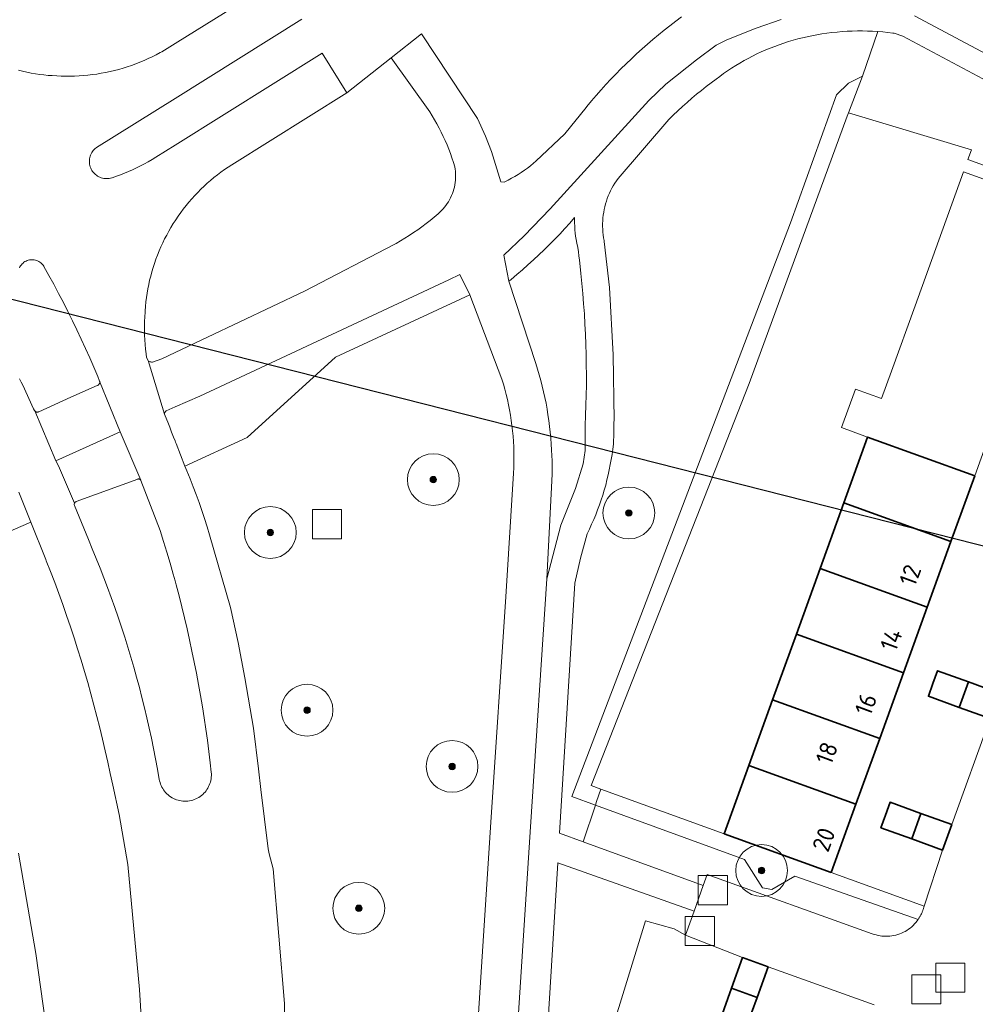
# Model space of a CAD drawing. Extents: x 154222 to 160093, y 456746 to 462495.
# Tile 231 of 254: x 158488 to 158562, y 461347 to 461423. Entities that reach past the tile are written whole.
import ezdxf
from ezdxf.enums import TextEntityAlignment as Align

# ---------------------------------------------------------------- set-up
doc = ezdxf.new("R2010")
doc.units = 0
doc.header["$LTSCALE"] = 0.75
doc.layers.get('0').update_dxf_attribs({"linetype": 'CONTINUOUS'})
doc.layers.get('DEFPOINTS').update_dxf_attribs({"linetype": 'CONTINUOUS'})
for name, color, linetype, lineweight in [('B-XX-GR-BEPLANTING_CULTUUR_BODEMBEDEKKER-GV', 252, 'CONTINUOUS', 18), ('B-XX-GR-BOOM-S', 252, 'CONTINUOUS', 25), ('B-XX-GR-HAAG-GV', 252, 'CONTINUOUS', 13), ('B-XX-OG-BEBOUWING-GV', 6, 'CONTINUOUS', 35), ('B-XX-OG-BEBOUWING-T18', 1, 'CONTINUOUS', 18), ('B-XX-OG-TERREIN_CULTUURSCHEIDING-GV', 252, 'CONTINUOUS', 18), ('B-XX-OG-TERREIN_ERF-GV', 252, 'CONTINUOUS', 18), ('B-XX-RI-GWA_RIOOLPUT-S', 252, 'CONTINUOUS', 25), ('B-XX-VH-VERHARDING_ASFALT-GV', 252, 'CONTINUOUS', 18), ('B-XX-VH-VERHARDING_BETONSTRAATSTEEN-GV', 252, 'CONTINUOUS', 18), ('B-XX-VH-VERHARDING_TEGEL-GV', 252, 'CONTINUOUS', 18)]:
    doc.layers.add(name, color=color, linetype=linetype, lineweight=lineweight)
doc.styles.add('NLCS-ISO-M-T18', font='NLCS-ISO.ttf', dxfattribs={"height": 1.8})

# ---------------------------------------------------------------- blocks, each defined once
blk = doc.blocks.new('SRI-PUT_INSPECTIEPUT_RIOOLPUT-SO')
at = {"color": 0, "linetype": 'ByBlock', "lineweight": 18}
blk.add_lwpolyline([(-1.125, -1.125), (1.125, -1.125), (1.125, 1.125), (-1.125, 1.125)], close=True, dxfattribs=at)
blk = doc.blocks.new('SGR-BOOM_01-SO')
at = {"linetype": 'ByBlock', "lineweight": 18}
h = blk.add_hatch(color=0, dxfattribs=at)
h.dxf.hatch_style = 1
edge = h.paths.add_edge_path()
edge.add_arc((0, 0), 0.25, 0, 360)
at = {"color": 0, "linetype": 'ByBlock', "lineweight": 18}
for radius in [2, 0.25]:
    blk.add_circle((0, 0), radius, dxfattribs=at)

msp = doc.modelspace()

# ---------------------------------------------------------------- linework, layer by layer
at = {"layer": 'B-XX-GR-BEPLANTING_CULTUUR_BODEMBEDEKKER-GV'}
for points in [[(158552.011, 461415.747), (158553.114, 461418.582), (158552.022, 461418.034), (158551.093, 461417.138), (158547.529, 461407.247), (158530.663, 461362.92), (158532.477, 461362.256), (158532.568, 461362.526), (158532.893, 461363.496), (158532.135, 461363.76), (158544.354, 461394.82), (158551.918, 461415.494)], [(158542.423, 461360.035), (158532.893, 461363.496), (158532.568, 461362.526), (158532.477, 461362.256), (158543.981, 461358.042), (158545.375, 461355.855), (158546.096, 461355.723), (158547.883, 461356.759), (158557.409, 461353.42), (158557.438, 461353.462), (158557.465, 461353.505), (158557.492, 461353.549), (158557.518, 461353.592), (158557.544, 461353.637), (158557.569, 461353.681), (158557.592, 461353.726), (158557.616, 461353.772), (158557.627, 461353.795), (158557.638, 461353.818), (158557.66, 461353.864), (158557.68, 461353.911), (158557.7, 461353.957), (158557.72, 461354.005), (158557.738, 461354.052), (158557.755, 461354.1), (158557.772, 461354.148), (158557.788, 461354.197), (158557.872, 461354.453), (158550.69, 461357.048)]]:
    msp.add_lwpolyline(points, close=True, dxfattribs=at)
at = {"layer": 'B-XX-GR-HAAG-GV'}
for points in [[(158552.011, 461415.747), (158553.114, 461418.582), (158552.022, 461418.034), (158551.093, 461417.138), (158547.529, 461407.247), (158530.663, 461362.92), (158532.477, 461362.256), (158532.568, 461362.526), (158532.893, 461363.496), (158532.135, 461363.76), (158544.354, 461394.82), (158551.918, 461415.494)], [(158542.423, 461360.035), (158532.893, 461363.496), (158532.568, 461362.526), (158532.477, 461362.256), (158543.981, 461358.042), (158545.375, 461355.855), (158546.096, 461355.723), (158547.883, 461356.759), (158557.409, 461353.42), (158557.438, 461353.462), (158557.465, 461353.505), (158557.492, 461353.549), (158557.518, 461353.592), (158557.544, 461353.637), (158557.569, 461353.681), (158557.592, 461353.726), (158557.616, 461353.772), (158557.627, 461353.795), (158557.638, 461353.818), (158557.66, 461353.864), (158557.68, 461353.911), (158557.7, 461353.957), (158557.72, 461354.005), (158557.738, 461354.052), (158557.755, 461354.1), (158557.772, 461354.148), (158557.788, 461354.197), (158557.872, 461354.453), (158550.69, 461357.048)]]:
    msp.add_lwpolyline(points, close=True, dxfattribs=at)
at = {"layer": 'B-XX-OG-BEBOUWING-GV'}
for points in [[(158561.772, 461387.704), (158553.499, 461390.691), (158551.665, 461385.615), (158559.936, 461382.626)], [(158559.936, 461382.626), (158551.665, 461385.615), (158549.83, 461380.537), (158558.101, 461377.549)], [(158558.101, 461377.549), (158549.83, 461380.537), (158547.995, 461375.458), (158556.265, 461372.47)], [(158556.265, 461372.47), (158547.995, 461375.458), (158546.16, 461370.379), (158554.429, 461367.391)], [(158561.284, 461371.766), (158558.9, 461372.628), (158558.545, 461371.646), (158558.19, 461370.663), (158560.574, 461369.801)], [(158563.668, 461370.905), (158561.284, 461371.766), (158560.574, 461369.801), (158562.958, 461368.94)], [(158554.429, 461367.391), (158546.16, 461370.379), (158544.326, 461365.303), (158552.593, 461362.313)], [(158552.593, 461362.313), (158544.326, 461365.303), (158542.423, 461360.035), (158550.69, 461357.048)], [(158557.614, 461361.609), (158555.23, 461362.471), (158554.875, 461361.488), (158554.519, 461360.505), (158556.904, 461359.643)], [(158559.998, 461360.748), (158557.614, 461361.609), (158556.904, 461359.643), (158559.287, 461358.782)], [(158545.809, 461349.766), (158543.835, 461350.475), (158542.981, 461348.098), (158544.956, 461347.388)], [(158544.956, 461347.388), (158542.981, 461348.098), (158542.127, 461345.722), (158543.116, 461345.367), (158544.104, 461345.013)]]:
    msp.add_lwpolyline(points, close=True, dxfattribs=at)
at = {"layer": 'B-XX-OG-TERREIN_CULTUURSCHEIDING-GV'}
for points in [[(158553.492, 461422.059), (158553.099, 461422.066), (158552.706, 461422.065), (158552.313, 461422.055), (158551.921, 461422.038), (158551.528, 461422.013), (158551.137, 461421.98), (158550.746, 461421.939), (158550.356, 461421.89), (158549.968, 461421.833), (158549.58, 461421.768), (158549.194, 461421.695), (158548.828, 461421.62), (158548.463, 461421.537), (158548.1, 461421.446), (158547.74, 461421.348), (158547.381, 461421.242), (158547.025, 461421.128), (158546.672, 461421.007), (158546.321, 461420.878), (158545.973, 461420.742), (158545.627, 461420.598), (158545.285, 461420.447), (158544.947, 461420.289), (158544.612, 461420.123), (158544.28, 461419.951), (158543.952, 461419.771), (158543.628, 461419.584), (158543.309, 461419.39), (158542.993, 461419.19), (158542.682, 461418.983), (158542.375, 461418.769), (158542.073, 461418.549), (158541.809, 461418.348), (158541.42, 461418.064), (158541.036, 461417.773), (158540.656, 461417.477), (158540.282, 461417.173), (158539.912, 461416.864), (158539.548, 461416.549), (158539.189, 461416.227), (158538.835, 461415.9), (158538.488, 461415.567), (158538.155, 461415.238), (158534.217, 461410.661), (158534.089, 461410.482), (158533.968, 461410.299), (158533.854, 461410.111), (158533.746, 461409.919), (158533.646, 461409.723), (158533.552, 461409.524), (158533.466, 461409.322), (158533.388, 461409.117), (158533.317, 461408.909), (158533.253, 461408.698), (158533.198, 461408.485), (158533.15, 461408.271), (158533.11, 461408.055), (158533.078, 461407.837), (158533.053, 461407.619), (158533.037, 461407.4), (158533.029, 461407.18), (158533.028, 461406.96), (158533.036, 461406.74), (158533.052, 461406.521), (158533.075, 461406.302), (158533.107, 461406.085), (158533.146, 461405.868), (158533.161, 461405.797), (158533.573, 461402.239), (158533.852, 461397.033), (158533.911, 461391.998), (158533.907, 461391.803), (158533.887, 461390.988), (158533.859, 461390.173), (158533.857, 461390.152), (158533.811, 461389.752), (158533.756, 461389.352), (158533.694, 461388.954), (158533.624, 461388.557), (158533.547, 461388.161), (158533.461, 461387.767), (158533.367, 461387.375), (158533.266, 461386.984), (158533.157, 461386.596), (158533.041, 461386.21), (158532.916, 461385.827), (158532.784, 461385.446), (158532.645, 461385.067), (158532.498, 461384.692), (158532.344, 461384.319), (158532.182, 461383.95), (158532.013, 461383.584), (158531.837, 461383.221), (158531.319, 461381.323), (158530.88, 461379.406), (158529.699, 461360.096), (158531.53, 461359.425), (158532.477, 461362.256), (158530.663, 461362.92), (158547.529, 461407.247), (158551.093, 461417.138), (158552.022, 461418.034), (158553.114, 461418.582), (158554.276, 461422.021), (158553.884, 461422.044)], [(158519.679, 461415.806), (158516.693, 461419.98), (158513.28, 461417.293), (158504.39, 461411.732), (158504.105, 461411.546), (158503.824, 461411.354), (158503.547, 461411.155), (158503.276, 461410.95), (158503.009, 461410.738), (158502.747, 461410.52), (158502.491, 461410.297), (158502.24, 461410.067), (158501.994, 461409.831), (158501.754, 461409.589), (158501.519, 461409.343), (158501.291, 461409.09), (158501.068, 461408.832), (158500.852, 461408.569), (158500.642, 461408.302), (158500.438, 461408.029), (158500.241, 461407.751), (158500.05, 461407.469), (158500, 461407.391), (158499.866, 461407.183), (158499.689, 461406.892), (158499.518, 461406.597), (158499.355, 461406.299), (158499.198, 461405.996), (158499.049, 461405.69), (158498.907, 461405.381), (158498.773, 461405.068), (158498.645, 461404.752), (158498.525, 461404.434), (158498.413, 461404.112), (158498.308, 461403.788), (158498.211, 461403.462), (158498.122, 461403.133), (158498.04, 461402.803), (158497.966, 461402.47), (158497.9, 461402.136), (158497.842, 461401.801), (158497.792, 461401.464), (158497.749, 461401.126), (158497.715, 461400.788), (158497.689, 461400.448), (158497.682, 461400.343), (158497.659, 461399.986), (158497.644, 461399.628), (158497.636, 461399.27), (158497.637, 461398.912), (158497.646, 461398.554), (158497.663, 461398.197), (158497.688, 461397.84), (158497.72, 461397.483), (158497.761, 461397.128), (158497.801, 461396.833), (158497.915, 461396.6), (158497.962, 461396.563), (158498.014, 461396.532), (158498.069, 461396.508), (158498.127, 461396.492), (158498.187, 461396.484), (158498.247, 461396.484), (158498.262, 461396.485), (158498.981, 461396.726), (158500, 461397.211), (158510.006, 461401.972), (158516.92, 461405.565), (158517.073, 461405.65), (158517.417, 461405.848), (158517.757, 461406.054), (158518.093, 461406.266), (158518.425, 461406.485), (158518.753, 461406.71), (158519.076, 461406.942), (158519.394, 461407.181), (158519.707, 461407.426), (158520.015, 461407.677), (158520.318, 461407.934), (158520.332, 461407.946), (158520.463, 461408.063), (158520.588, 461408.185), (158520.707, 461408.314), (158520.82, 461408.447), (158520.927, 461408.586), (158521.027, 461408.729), (158521.121, 461408.876), (158521.208, 461409.028), (158521.288, 461409.184), (158521.361, 461409.343), (158521.426, 461409.505), (158521.484, 461409.67), (158521.534, 461409.838), (158521.577, 461410.008), (158521.612, 461410.179), (158521.639, 461410.352), (158521.658, 461410.526), (158521.669, 461410.701), (158521.672, 461410.875), (158521.667, 461411.05), (158521.654, 461411.225), (158521.633, 461411.398), (158521.604, 461411.571), (158521.501, 461411.912), (158521.39, 461412.254), (158521.271, 461412.593), (158521.144, 461412.929), (158521.01, 461413.263), (158520.869, 461413.593), (158520.72, 461413.92), (158520.564, 461414.244), (158520.401, 461414.564), (158520.231, 461414.88), (158520.054, 461415.193), (158519.87, 461415.502)], [(158530.862, 461407.488), (158530.865, 461407.646), (158530.487, 461407.217), (158530.104, 461406.794), (158529.714, 461406.376), (158529.319, 461405.964), (158528.918, 461405.557), (158528.511, 461405.156), (158528.098, 461404.761), (158527.681, 461404.371), (158527.257, 461403.988), (158526.829, 461403.61), (158526.395, 461403.238), (158525.956, 461402.873), (158525.776, 461402.726), (158527.87, 461396.375), (158528.005, 461395.942), (158528.133, 461395.507), (158528.253, 461395.069), (158528.366, 461394.63), (158528.47, 461394.189), (158528.567, 461393.746), (158528.656, 461393.301), (158528.737, 461392.854), (158528.81, 461392.407), (158528.876, 461391.958), (158528.933, 461391.508), (158528.983, 461391.057), (158529.024, 461390.606), (158529.058, 461390.153), (158529.083, 461389.7), (158529.101, 461389.247), (158529.101, 461389.238), (158529.119, 461388.869), (158529.129, 461388.5), (158529.13, 461388.13), (158529.126, 461387.832), (158528.728, 461379.733), (158529.789, 461383.891), (158530.925, 461386.703), (158531.518, 461388.622), (158531.669, 461389.642), (158531.684, 461391.571), (158531.718, 461392.356), (158531.744, 461393.141), (158531.762, 461393.926), (158531.772, 461394.711), (158531.774, 461395.496), (158531.768, 461396.282), (158531.754, 461397.067), (158531.732, 461397.852), (158531.702, 461398.637), (158531.664, 461399.421), (158531.618, 461400.205), (158531.564, 461400.989), (158531.502, 461401.772), (158531.432, 461402.554), (158531.354, 461403.336), (158531.269, 461404.116), (158531.241, 461404.353), (158531.204, 461404.681), (158531.159, 461405.008), (158531.107, 461405.334), (158531.046, 461405.658), (158530.986, 461405.943), (158530.945, 461406.199), (158530.913, 461406.455), (158530.888, 461406.713), (158530.871, 461406.971), (158530.862, 461407.23)], [(158543.981, 461358.042), (158532.477, 461362.256), (158531.53, 461359.425), (158540.799, 461356.031), (158541.106, 461356.896), (158553.86, 461352.318), (158554.006, 461352.266), (158554.154, 461352.222), (158554.304, 461352.185), (158554.456, 461352.156), (158554.609, 461352.135), (158554.763, 461352.122), (158554.918, 461352.117), (158555.073, 461352.12), (158555.227, 461352.13), (158555.38, 461352.149), (158555.533, 461352.176), (158555.684, 461352.211), (158555.832, 461352.253), (158555.979, 461352.303), (158556.122, 461352.361), (158556.263, 461352.425), (158556.4, 461352.497), (158556.533, 461352.576), (158556.661, 461352.662), (158556.786, 461352.754), (158556.905, 461352.853), (158557.019, 461352.958), (158557.127, 461353.068), (158557.23, 461353.184), (158557.326, 461353.305), (158557.409, 461353.42), (158547.883, 461356.759), (158546.096, 461355.723), (158545.375, 461355.855)]]:
    msp.add_lwpolyline(points, close=True, dxfattribs=at)
for points in [[(158522.681, 461334.177), (158524.401, 461360.934), (158525.558, 461378.339), (158526.15, 461387.893), (158526.15, 461387.896), (158526.168, 461388.304), (158526.178, 461388.714), (158526.18, 461389.123), (158526.174, 461389.533), (158526.16, 461389.942), (158526.138, 461390.351), (158526.108, 461390.76), (158526.07, 461391.168), (158526.024, 461391.574), (158525.97, 461391.981), (158525.908, 461392.385), (158525.838, 461392.789), (158525.761, 461393.191), (158525.675, 461393.592), (158525.582, 461393.99), (158525.481, 461394.387), (158525.372, 461394.782), (158525.256, 461395.175), (158522.766, 461401.668), (158512.408, 461396.868), (158505.56, 461390.663), (158500.766, 461388.447), (158500.922, 461388.071), (158501.166, 461387.463), (158501.402, 461386.853), (158501.631, 461386.24), (158501.853, 461385.624), (158502.067, 461385.006), (158502.274, 461384.385), (158502.473, 461383.761), (158502.664, 461383.135), (158504.278, 461377.53), (158504.87, 461374.822), (158505.384, 461372.099), (158506.05, 461368.21), (158506.45, 461365.06), (158506.62, 461363.468), (158507.207, 461358.875), (158507.267, 461358.481), (158507.574, 461357.339), (158508.448, 461346.917), (158508.519, 461337.101)], [(158498.105, 461334.144), (158497.253, 461347.995), (158496.349, 461357.67), (158495.673, 461361.526), (158495.184, 461363.802), (158495.001, 461364.689), (158494.81, 461365.573), (158494.611, 461366.456), (158494.404, 461367.338), (158494.19, 461368.217), (158493.968, 461369.094), (158493.738, 461369.97), (158493.501, 461370.843), (158493.255, 461371.714), (158493.002, 461372.584), (158492.742, 461373.45), (158492.474, 461374.315), (158492.198, 461375.177), (158491.914, 461376.036), (158491.623, 461376.893), (158491.324, 461377.748), (158491.018, 461378.599), (158490.705, 461379.448), (158490.383, 461380.295), (158490.055, 461381.138), (158490.019, 461381.228), (158488.873, 461384.126), (158481.787, 461381.047)], [(158487.912, 461358.546), (158489.26, 461350.798), (158490.173, 461344.17), (158490.592, 461337.575), (158490.598, 461337.01), (158490.603, 461336.445), (158490.582, 461332.872), (158490.48, 461329.3), (158485.917, 461264.194)], [(158527.96, 461326.047), (158536.344, 461353.307), (158538.558, 461352.681), (158539.442, 461352.215), (158539.87, 461353.42), (158540.095, 461354.053), (158529.563, 461357.79), (158527.581, 461325.553)]]:
    msp.add_lwpolyline(points, dxfattribs=at)
at = {"layer": 'B-XX-OG-TERREIN_ERF-GV'}
for points in [[(158576.564, 461406.588), (158561.243, 461412.125), (158561.515, 461412.878), (158552.011, 461415.747), (158551.918, 461415.494), (158544.354, 461394.82), (158532.135, 461363.76), (158532.893, 461363.496), (158542.423, 461360.035), (158544.326, 461365.303), (158546.16, 461370.379), (158547.995, 461375.458), (158549.83, 461380.537), (158551.665, 461385.615), (158553.499, 461390.691), (158551.487, 461391.418), (158552.564, 461394.4), (158554.576, 461393.673), (158555.334, 461395.771), (158557.163, 461400.833), (158558.997, 461405.91), (158560.903, 461411.185), (158569.179, 461408.194)], [(158563.608, 461392.782), (158561.772, 461387.704), (158559.936, 461382.626), (158558.101, 461377.549), (158556.265, 461372.47), (158554.429, 461367.391), (158552.593, 461362.313), (158550.69, 461357.048), (158557.872, 461354.453), (158559.287, 461358.782), (158556.904, 461359.643), (158554.519, 461360.505), (158554.875, 461361.488), (158555.23, 461362.471), (158557.614, 461361.609), (158559.998, 461360.748), (158562.958, 461368.94), (158560.574, 461369.801), (158558.19, 461370.663), (158558.545, 461371.646), (158558.9, 461372.628), (158561.284, 461371.766), (158563.668, 461370.905)], [(158542.127, 461345.722), (158542.981, 461348.098), (158543.835, 461350.475), (158539.442, 461352.215), (158538.558, 461352.681), (158536.344, 461353.307), (158527.96, 461326.047)], [(158553.998, 461346.829), (158545.809, 461349.766), (158544.956, 461347.388), (158544.104, 461345.013)]]:
    msp.add_lwpolyline(points, dxfattribs=at)
at = {"layer": 'B-XX-VH-VERHARDING_ASFALT-GV'}
for points in [[(158507.885, 461426.021), (158500, 461421.101), (158498.981, 461420.465), (158498.849, 461420.392), (158498.543, 461420.23), (158498.234, 461420.075), (158497.922, 461419.927), (158497.606, 461419.787), (158497.287, 461419.654), (158496.965, 461419.528), (158496.64, 461419.41), (158496.313, 461419.299), (158495.983, 461419.196), (158495.65, 461419.101), (158495.316, 461419.013), (158494.98, 461418.933), (158494.642, 461418.861), (158494.302, 461418.797), (158493.961, 461418.74), (158493.619, 461418.692), (158493.275, 461418.651), (158492.931, 461418.619), (158492.586, 461418.594), (158492.241, 461418.577), (158491.896, 461418.569), (158491.55, 461418.568), (158491.204, 461418.575), (158490.859, 461418.591), (158490.514, 461418.614), (158490.21, 461418.637), (158489.877, 461418.669), (158489.545, 461418.709), (158489.213, 461418.757), (158488.883, 461418.813), (158488.555, 461418.877), (158488.228, 461418.949), (158487.903, 461419.028)], [(158508.519, 461337.101), (158508.448, 461346.917), (158507.574, 461357.339), (158507.267, 461358.481), (158507.207, 461358.875), (158506.62, 461363.468), (158506.45, 461365.06), (158506.05, 461368.21), (158505.384, 461372.099), (158504.87, 461374.822), (158504.278, 461377.53), (158502.664, 461383.135), (158502.473, 461383.761), (158502.274, 461384.385), (158502.067, 461385.006), (158501.853, 461385.624), (158501.631, 461386.24), (158501.402, 461386.853), (158501.166, 461387.463), (158500.922, 461388.071), (158500.766, 461388.447), (158500.08, 461390.199), (158500.042, 461390.296), (158500, 461390.398), (158499.883, 461390.683), (158499.731, 461391.073), (158499.587, 461391.465), (158499.504, 461391.704), (158499.198, 461392.45), (158497.915, 461396.6), (158497.801, 461396.833), (158497.761, 461397.128), (158497.72, 461397.483), (158497.688, 461397.84), (158497.663, 461398.197), (158497.646, 461398.554), (158497.637, 461398.912), (158497.636, 461399.27), (158497.644, 461399.628), (158497.659, 461399.986), (158497.682, 461400.343), (158497.689, 461400.448), (158497.715, 461400.788), (158497.749, 461401.126), (158497.792, 461401.464), (158497.842, 461401.801), (158497.9, 461402.136), (158497.966, 461402.47), (158498.04, 461402.803), (158498.122, 461403.133), (158498.211, 461403.462), (158498.308, 461403.788), (158498.413, 461404.112), (158498.525, 461404.434), (158498.645, 461404.752), (158498.773, 461405.068), (158498.907, 461405.381), (158499.049, 461405.69), (158499.198, 461405.996), (158499.355, 461406.299), (158499.518, 461406.597), (158499.689, 461406.892), (158499.866, 461407.183), (158500, 461407.391), (158500.05, 461407.469), (158500.241, 461407.751), (158500.438, 461408.029), (158500.642, 461408.302), (158500.852, 461408.569), (158501.068, 461408.832), (158501.291, 461409.09), (158501.519, 461409.343), (158501.754, 461409.589), (158501.994, 461409.831), (158502.24, 461410.067), (158502.491, 461410.297), (158502.747, 461410.52), (158503.009, 461410.738), (158503.276, 461410.95), (158503.547, 461411.155), (158503.824, 461411.354), (158504.105, 461411.546), (158504.39, 461411.732), (158513.28, 461417.293), (158511.377, 461420.343), (158500, 461413.241), (158498.509, 461412.31), (158498.222, 461412.131), (158497.931, 461411.959), (158497.636, 461411.793), (158497.337, 461411.635), (158497.034, 461411.484), (158496.728, 461411.34), (158496.419, 461411.203), (158496.107, 461411.074), (158495.791, 461410.952), (158495.473, 461410.837), (158495.152, 461410.73), (158495.107, 461410.716), (158495.007, 461410.689), (158494.906, 461410.67), (158494.803, 461410.66), (158494.7, 461410.657), (158494.597, 461410.662), (158494.495, 461410.675), (158494.394, 461410.696), (158494.294, 461410.724), (158494.198, 461410.761), (158494.104, 461410.804), (158494.014, 461410.855), (158493.929, 461410.913), (158493.848, 461410.977), (158493.772, 461411.047), (158493.702, 461411.122), (158493.638, 461411.203), (158493.58, 461411.289), (158493.53, 461411.379), (158493.486, 461411.472), (158493.45, 461411.569), (158493.421, 461411.668), (158493.4, 461411.769), (158493.387, 461411.872), (158493.382, 461411.975), (158493.385, 461412.078), (158493.396, 461412.181), (158493.415, 461412.282), (158493.441, 461412.382), (158493.476, 461412.479), (158493.517, 461412.573), (158493.566, 461412.664), (158493.622, 461412.751), (158493.684, 461412.833), (158493.753, 461412.911), (158493.827, 461412.982), (158493.907, 461413.048), (158493.923, 461413.06), (158500, 461416.858), (158509.789, 461422.975)], [(158539.124, 461423.148), (158538.674, 461422.814), (158538.227, 461422.474), (158537.786, 461422.128), (158537.35, 461421.775), (158536.919, 461421.416), (158536.493, 461421.051), (158536.072, 461420.681), (158535.657, 461420.304), (158535.247, 461419.921), (158534.843, 461419.532), (158534.444, 461419.138), (158534.051, 461418.738), (158533.663, 461418.332), (158533.282, 461417.921), (158532.906, 461417.505), (158532.536, 461417.083), (158532.172, 461416.656), (158531.815, 461416.224), (158531.749, 461416.143), (158530.112, 461414.114), (158527.862, 461412.001), (158527.69, 461411.84), (158527.461, 461411.655), (158527.227, 461411.476), (158526.989, 461411.304), (158526.746, 461411.138), (158526.498, 461410.979), (158526.246, 461410.827), (158525.99, 461410.682), (158525.731, 461410.543), (158525.467, 461410.412), (158525.417, 461410.388), (158525.178, 461410.411), (158524.44, 461412.743), (158523.982, 461413.946), (158523.36, 461415.311), (158519.03, 461421.842), (158516.693, 461419.98), (158519.679, 461415.806), (158519.87, 461415.502), (158520.054, 461415.193), (158520.231, 461414.88), (158520.401, 461414.564), (158520.564, 461414.244), (158520.72, 461413.92), (158520.869, 461413.593), (158521.01, 461413.263), (158521.144, 461412.929), (158521.271, 461412.593), (158521.39, 461412.254), (158521.501, 461411.912), (158521.604, 461411.571), (158521.633, 461411.398), (158521.654, 461411.225), (158521.667, 461411.05), (158521.672, 461410.875), (158521.669, 461410.701), (158521.658, 461410.526), (158521.639, 461410.352), (158521.612, 461410.179), (158521.577, 461410.008), (158521.534, 461409.838), (158521.484, 461409.67), (158521.426, 461409.505), (158521.361, 461409.343), (158521.288, 461409.184), (158521.208, 461409.028), (158521.121, 461408.876), (158521.027, 461408.729), (158520.927, 461408.586), (158520.82, 461408.447), (158520.707, 461408.314), (158520.588, 461408.185), (158520.463, 461408.063), (158520.332, 461407.946), (158520.318, 461407.934), (158520.015, 461407.677), (158519.707, 461407.426), (158519.394, 461407.181), (158519.076, 461406.942), (158518.753, 461406.71), (158518.425, 461406.485), (158518.093, 461406.266), (158517.757, 461406.054), (158517.417, 461405.848), (158517.073, 461405.65), (158516.92, 461405.565), (158510.006, 461401.972), (158500, 461397.211), (158498.981, 461396.726), (158498.262, 461396.485), (158498.247, 461396.484), (158498.187, 461396.484), (158498.127, 461396.492), (158498.069, 461396.508), (158498.014, 461396.532), (158497.962, 461396.563), (158497.915, 461396.6), (158499.198, 461392.45), (158499.194, 461392.495), (158499.198, 461392.54), (158499.209, 461392.584), (158499.228, 461392.625), (158499.255, 461392.661), (158499.287, 461392.693), (158499.311, 461392.711), (158500, 461393.016), (158501.91, 461393.86), (158521.143, 461402.84), (158522.009, 461403.244), (158522.766, 461401.668), (158525.256, 461395.175), (158525.372, 461394.782), (158525.481, 461394.387), (158525.582, 461393.99), (158525.675, 461393.592), (158525.761, 461393.191), (158525.838, 461392.789), (158525.908, 461392.385), (158525.97, 461391.981), (158526.024, 461391.574), (158526.07, 461391.168), (158526.108, 461390.76), (158526.138, 461390.351), (158526.16, 461389.942), (158526.174, 461389.533), (158526.18, 461389.123), (158526.178, 461388.714), (158526.168, 461388.304), (158526.15, 461387.896), (158526.15, 461387.893), (158525.558, 461378.339), (158524.401, 461360.934), (158522.681, 461334.177)], [(158525.753, 461334.177), (158527.461, 461360.574), (158528.728, 461379.733), (158529.126, 461387.832), (158529.13, 461388.13), (158529.129, 461388.5), (158529.119, 461388.869), (158529.101, 461389.238), (158529.101, 461389.247), (158529.083, 461389.7), (158529.058, 461390.153), (158529.024, 461390.606), (158528.983, 461391.057), (158528.933, 461391.508), (158528.876, 461391.958), (158528.81, 461392.407), (158528.737, 461392.854), (158528.656, 461393.301), (158528.567, 461393.746), (158528.47, 461394.189), (158528.366, 461394.63), (158528.253, 461395.069), (158528.133, 461395.507), (158528.005, 461395.942), (158527.87, 461396.375), (158525.776, 461402.726), (158525.403, 461404.745), (158526.975, 461406.227), (158528.972, 461408.313), (158536.596, 461416.706), (158537.909, 461417.945), (158540.268, 461419.848), (158541.799, 461420.956), (158542.632, 461421.37), (158544.881, 461422.278), (158546.825, 461422.958)], [(158487.983, 461403.768), (158488.025, 461403.85), (158488.074, 461403.929), (158488.13, 461404.003), (158488.191, 461404.072), (158488.259, 461404.135), (158488.332, 461404.192), (158488.409, 461404.243), (158488.49, 461404.287), (158488.575, 461404.323), (158488.663, 461404.353), (158488.753, 461404.374), (158488.845, 461404.388), (158488.937, 461404.394), (158489.029, 461404.391), (158489.121, 461404.381), (158489.212, 461404.363), (158489.301, 461404.337), (158489.387, 461404.303), (158489.47, 461404.262), (158489.549, 461404.215), (158489.624, 461404.16), (158489.694, 461404.099), (158489.758, 461404.033), (158489.816, 461403.961), (158489.868, 461403.884), (158489.875, 461403.873), (158490.26, 461403.183), (158490.639, 461402.49), (158491.01, 461401.793), (158491.374, 461401.092), (158491.731, 461400.387), (158492.081, 461399.679), (158492.424, 461398.967), (158492.759, 461398.252), (158493.087, 461397.534), (158493.408, 461396.812), (158493.722, 461396.087), (158494.028, 461395.359), (158494.169, 461395.016), (158495.771, 461391.102), (158497.348, 461387.367), (158497.358, 461387.343), (158498.86, 461383.46), (158499.121, 461382.625), (158499.375, 461381.788), (158499.621, 461380.948), (158499.859, 461380.106), (158500, 461379.589), (158500.089, 461379.262), (158500.312, 461378.416), (158500.527, 461377.568), (158500.734, 461376.718), (158500.934, 461375.866), (158501.125, 461375.012), (158501.309, 461374.157), (158501.485, 461373.3), (158501.653, 461372.441), (158501.814, 461371.581), (158501.966, 461370.72), (158502.111, 461369.857), (158502.247, 461368.992), (158502.376, 461368.127), (158502.497, 461367.26), (158502.61, 461366.393), (158502.715, 461365.524), (158502.797, 461364.792), (158502.806, 461364.665), (158502.808, 461364.538), (158502.801, 461364.411), (158502.786, 461364.284), (158502.764, 461364.159), (158502.734, 461364.036), (158502.696, 461363.914), (158502.65, 461363.795), (158502.597, 461363.679), (158502.537, 461363.567), (158502.47, 461363.459), (158502.396, 461363.355), (158502.316, 461363.256), (158502.23, 461363.163), (158502.138, 461363.075), (158502.041, 461362.993), (158501.939, 461362.917), (158501.832, 461362.848), (158501.721, 461362.785), (158501.606, 461362.73), (158501.489, 461362.682), (158501.368, 461362.641), (158501.245, 461362.608), (158501.12, 461362.583), (158500.994, 461362.566), (158500.867, 461362.556), (158500.74, 461362.555), (158500.613, 461362.562), (158500.487, 461362.577), (158500.361, 461362.599), (158500.238, 461362.63), (158500.116, 461362.668), (158500, 461362.712), (158499.997, 461362.713), (158499.882, 461362.766), (158499.77, 461362.827), (158499.662, 461362.894), (158499.558, 461362.968), (158499.459, 461363.048), (158499.365, 461363.134), (158499.277, 461363.226), (158499.195, 461363.323), (158499.12, 461363.425), (158499.05, 461363.532), (158498.988, 461363.643), (158498.933, 461363.758), (158498.885, 461363.875), (158498.844, 461363.996), (158498.811, 461364.119), (158498.788, 461364.234), (158498.648, 461365.031), (158498.5, 461365.826), (158498.344, 461366.62), (158498.18, 461367.412), (158498.009, 461368.203), (158497.829, 461368.991), (158497.642, 461369.778), (158497.447, 461370.563), (158497.245, 461371.347), (158497.034, 461372.128), (158496.816, 461372.907), (158496.59, 461373.683), (158496.357, 461374.458), (158496.116, 461375.23), (158495.867, 461376), (158495.611, 461376.767), (158495.347, 461377.532), (158495.075, 461378.294), (158494.796, 461379.053), (158494.51, 461379.81), (158494.216, 461380.563), (158493.914, 461381.314), (158493.606, 461382.062), (158493.308, 461382.763), (158492.225, 461385.412), (158492.215, 461385.454), (158492.214, 461385.496), (158492.22, 461385.538), (158492.232, 461385.576), (158490.987, 461388.475), (158490.794, 461388.863), (158489.165, 461392.718), (158489.145, 461392.752), (158489.074, 461392.881), (158488.25, 461394.699), (158488.116, 461394.943), (158487.989, 461395.191)], [(158487.942, 461386.42), (158488.513, 461385.022), (158488.873, 461384.126), (158490.019, 461381.228), (158490.055, 461381.138), (158490.383, 461380.295), (158490.705, 461379.448), (158491.018, 461378.599), (158491.324, 461377.748), (158491.623, 461376.893), (158491.914, 461376.036), (158492.198, 461375.177), (158492.474, 461374.315), (158492.742, 461373.45), (158493.002, 461372.584), (158493.255, 461371.714), (158493.501, 461370.843), (158493.738, 461369.97), (158493.968, 461369.094), (158494.19, 461368.217), (158494.404, 461367.338), (158494.611, 461366.456), (158494.81, 461365.573), (158495.001, 461364.689), (158495.184, 461363.802), (158495.673, 461361.526), (158496.349, 461357.67), (158497.253, 461347.995), (158498.105, 461334.144)], [(158485.917, 461264.194), (158490.48, 461329.3), (158490.582, 461332.872), (158490.603, 461336.445), (158490.598, 461337.01), (158490.592, 461337.575), (158490.173, 461344.17), (158489.26, 461350.798), (158487.912, 461358.546)]]:
    msp.add_lwpolyline(points, dxfattribs=at)
msp.add_lwpolyline([(158495.771, 461391.102), (158494.169, 461395.016), (158494.181, 461394.971), (158494.186, 461394.925), (158494.183, 461394.879), (158494.172, 461394.834), (158494.153, 461394.791), (158494.127, 461394.753), (158494.095, 461394.719), (158494.058, 461394.691), (158494.016, 461394.67), (158493.989, 461394.661), (158491.96, 461393.771), (158489.477, 461392.647), (158489.437, 461392.629), (158489.394, 461392.619), (158489.351, 461392.617), (158489.308, 461392.623), (158489.266, 461392.636), (158489.227, 461392.657), (158489.194, 461392.685), (158489.165, 461392.718), (158490.794, 461388.863)], close=True, dxfattribs=at)
at = {"layer": 'B-XX-VH-VERHARDING_BETONSTRAATSTEEN-GV'}
for points in [[(158487.989, 461395.191), (158488.116, 461394.943), (158488.25, 461394.699), (158489.074, 461392.881), (158489.145, 461392.752), (158489.165, 461392.718), (158489.194, 461392.685), (158489.227, 461392.657), (158489.266, 461392.636), (158489.308, 461392.623), (158489.351, 461392.617), (158489.394, 461392.619), (158489.437, 461392.629), (158489.477, 461392.647), (158491.96, 461393.771), (158493.989, 461394.661), (158494.016, 461394.67), (158494.058, 461394.691), (158494.095, 461394.719), (158494.127, 461394.753), (158494.153, 461394.791), (158494.172, 461394.834), (158494.183, 461394.879), (158494.186, 461394.925), (158494.181, 461394.971), (158494.169, 461395.016), (158494.028, 461395.359), (158493.722, 461396.087), (158493.408, 461396.812), (158493.087, 461397.534), (158492.759, 461398.252), (158492.424, 461398.967), (158492.081, 461399.679), (158491.731, 461400.387), (158491.374, 461401.092), (158491.01, 461401.793), (158490.639, 461402.49), (158490.26, 461403.183), (158489.875, 461403.873), (158489.868, 461403.884), (158489.816, 461403.961), (158489.758, 461404.033), (158489.694, 461404.099), (158489.624, 461404.16), (158489.549, 461404.215), (158489.47, 461404.262), (158489.387, 461404.303), (158489.301, 461404.337), (158489.212, 461404.363), (158489.121, 461404.381), (158489.029, 461404.391), (158488.937, 461404.394), (158488.845, 461404.388), (158488.753, 461404.374), (158488.663, 461404.353), (158488.575, 461404.323), (158488.49, 461404.287), (158488.409, 461404.243), (158488.332, 461404.192), (158488.259, 461404.135), (158488.191, 461404.072), (158488.13, 461404.003), (158488.074, 461403.929), (158488.025, 461403.85), (158487.983, 461403.768)], [(158481.787, 461381.047), (158488.873, 461384.126), (158488.513, 461385.022), (158487.942, 461386.42)], [(158562.958, 461368.94), (158559.998, 461360.748), (158559.287, 461358.782), (158557.872, 461354.453), (158557.788, 461354.197), (158557.772, 461354.148), (158557.755, 461354.1), (158557.738, 461354.052), (158557.72, 461354.005), (158557.7, 461353.957), (158557.68, 461353.911), (158557.66, 461353.864), (158557.638, 461353.818), (158557.627, 461353.795), (158557.616, 461353.772), (158557.592, 461353.726), (158557.569, 461353.681), (158557.544, 461353.637), (158557.518, 461353.592), (158557.492, 461353.549), (158557.465, 461353.505), (158557.438, 461353.462), (158557.409, 461353.42), (158557.326, 461353.305), (158557.23, 461353.184), (158557.127, 461353.068), (158557.019, 461352.958), (158556.905, 461352.853), (158556.786, 461352.754), (158556.661, 461352.662), (158556.533, 461352.576), (158556.4, 461352.497), (158556.263, 461352.425), (158556.122, 461352.361), (158555.979, 461352.303), (158555.832, 461352.253), (158555.684, 461352.211), (158555.533, 461352.176), (158555.38, 461352.149), (158555.227, 461352.13), (158555.073, 461352.12), (158554.918, 461352.117), (158554.763, 461352.122), (158554.609, 461352.135), (158554.456, 461352.156), (158554.304, 461352.185), (158554.154, 461352.222), (158554.006, 461352.266), (158553.86, 461352.318), (158541.106, 461356.896), (158540.799, 461356.031), (158540.095, 461354.053), (158539.87, 461353.42), (158539.442, 461352.215), (158543.835, 461350.475), (158545.809, 461349.766), (158553.998, 461346.829)]]:
    msp.add_lwpolyline(points, dxfattribs=at)
for points in [[(158522.766, 461401.668), (158522.009, 461403.244), (158521.143, 461402.84), (158501.91, 461393.86), (158500, 461393.016), (158499.311, 461392.711), (158499.287, 461392.693), (158499.255, 461392.661), (158499.228, 461392.625), (158499.209, 461392.584), (158499.198, 461392.54), (158499.194, 461392.495), (158499.198, 461392.45), (158499.504, 461391.704), (158499.587, 461391.465), (158499.731, 461391.073), (158499.883, 461390.683), (158500, 461390.398), (158500.042, 461390.296), (158500.08, 461390.199), (158500.766, 461388.447), (158505.56, 461390.663), (158512.408, 461396.868)], [(158497.348, 461387.367), (158495.771, 461391.102), (158490.794, 461388.863), (158490.987, 461388.475), (158492.232, 461385.576), (158492.234, 461385.579), (158492.255, 461385.616), (158492.282, 461385.648), (158492.316, 461385.675), (158492.354, 461385.695), (158492.363, 461385.699), (158497.123, 461387.44), (158497.161, 461387.449), (158497.199, 461387.451), (158497.238, 461387.444), (158497.274, 461387.43), (158497.306, 461387.409)], [(158497.238, 461387.444), (158497.199, 461387.451), (158497.161, 461387.449), (158497.123, 461387.44), (158492.363, 461385.699), (158492.354, 461385.695), (158492.316, 461385.675), (158492.282, 461385.648), (158492.255, 461385.616), (158492.234, 461385.579), (158492.232, 461385.576), (158492.22, 461385.538), (158492.214, 461385.496), (158492.215, 461385.454), (158492.225, 461385.412), (158493.308, 461382.763), (158493.606, 461382.062), (158493.914, 461381.314), (158494.216, 461380.563), (158494.51, 461379.81), (158494.796, 461379.053), (158495.075, 461378.294), (158495.347, 461377.532), (158495.611, 461376.767), (158495.867, 461376), (158496.116, 461375.23), (158496.357, 461374.458), (158496.59, 461373.683), (158496.816, 461372.907), (158497.034, 461372.128), (158497.245, 461371.347), (158497.447, 461370.563), (158497.642, 461369.778), (158497.829, 461368.991), (158498.009, 461368.203), (158498.18, 461367.412), (158498.344, 461366.62), (158498.5, 461365.826), (158498.648, 461365.031), (158498.788, 461364.234), (158498.811, 461364.119), (158498.844, 461363.996), (158498.885, 461363.875), (158498.933, 461363.758), (158498.988, 461363.643), (158499.05, 461363.532), (158499.12, 461363.425), (158499.195, 461363.323), (158499.277, 461363.226), (158499.365, 461363.134), (158499.459, 461363.048), (158499.558, 461362.968), (158499.662, 461362.894), (158499.77, 461362.827), (158499.882, 461362.766), (158499.997, 461362.713), (158500, 461362.712), (158500.116, 461362.668), (158500.238, 461362.63), (158500.361, 461362.599), (158500.487, 461362.577), (158500.613, 461362.562), (158500.74, 461362.555), (158500.867, 461362.556), (158500.994, 461362.566), (158501.12, 461362.583), (158501.245, 461362.608), (158501.368, 461362.641), (158501.489, 461362.682), (158501.606, 461362.73), (158501.721, 461362.785), (158501.832, 461362.848), (158501.939, 461362.917), (158502.041, 461362.993), (158502.138, 461363.075), (158502.23, 461363.163), (158502.316, 461363.256), (158502.396, 461363.355), (158502.47, 461363.459), (158502.537, 461363.567), (158502.597, 461363.679), (158502.65, 461363.795), (158502.696, 461363.914), (158502.734, 461364.036), (158502.764, 461364.159), (158502.786, 461364.284), (158502.801, 461364.411), (158502.808, 461364.538), (158502.806, 461364.665), (158502.797, 461364.792), (158502.715, 461365.524), (158502.61, 461366.393), (158502.497, 461367.26), (158502.376, 461368.127), (158502.247, 461368.992), (158502.111, 461369.857), (158501.966, 461370.72), (158501.814, 461371.581), (158501.653, 461372.441), (158501.485, 461373.3), (158501.309, 461374.157), (158501.125, 461375.012), (158500.934, 461375.866), (158500.734, 461376.718), (158500.527, 461377.568), (158500.312, 461378.416), (158500.089, 461379.262), (158500, 461379.589), (158499.859, 461380.106), (158499.621, 461380.948), (158499.375, 461381.788), (158499.121, 461382.625), (158498.86, 461383.46), (158497.358, 461387.343), (158497.348, 461387.367), (158497.306, 461387.409), (158497.274, 461387.43)]]:
    msp.add_lwpolyline(points, close=True, dxfattribs=at)
at = {"layer": 'B-XX-VH-VERHARDING_TEGEL-GV'}
for points in [[(158546.825, 461422.958), (158544.881, 461422.278), (158542.632, 461421.37), (158541.799, 461420.956), (158540.268, 461419.848), (158537.909, 461417.945), (158536.596, 461416.706), (158528.972, 461408.313), (158526.975, 461406.227), (158525.403, 461404.745), (158525.776, 461402.726), (158525.956, 461402.873), (158526.395, 461403.238), (158526.829, 461403.61), (158527.257, 461403.988), (158527.681, 461404.371), (158528.098, 461404.761), (158528.511, 461405.156), (158528.918, 461405.557), (158529.319, 461405.964), (158529.714, 461406.376), (158530.104, 461406.794), (158530.487, 461407.217), (158530.865, 461407.646), (158530.862, 461407.488), (158530.862, 461407.23), (158530.871, 461406.971), (158530.888, 461406.713), (158530.913, 461406.455), (158530.945, 461406.199), (158530.986, 461405.943), (158531.046, 461405.658), (158531.107, 461405.334), (158531.159, 461405.008), (158531.204, 461404.681), (158531.241, 461404.353), (158531.269, 461404.116), (158531.354, 461403.336), (158531.432, 461402.554), (158531.502, 461401.772), (158531.564, 461400.989), (158531.618, 461400.205), (158531.664, 461399.421), (158531.702, 461398.637), (158531.732, 461397.852), (158531.754, 461397.067), (158531.768, 461396.282), (158531.774, 461395.496), (158531.772, 461394.711), (158531.762, 461393.926), (158531.744, 461393.141), (158531.718, 461392.356), (158531.684, 461391.571), (158531.669, 461389.642), (158531.518, 461388.622), (158530.925, 461386.703), (158529.789, 461383.891), (158528.728, 461379.733), (158527.461, 461360.574), (158525.753, 461334.177)], [(158577.339, 461412.475), (158557.117, 461423.23)], [(158527.581, 461325.553), (158529.563, 461357.79), (158540.095, 461354.053), (158540.799, 461356.031), (158531.53, 461359.425), (158529.699, 461360.096), (158530.88, 461379.406), (158531.319, 461381.323), (158531.837, 461383.221), (158532.013, 461383.584), (158532.182, 461383.95), (158532.344, 461384.319), (158532.498, 461384.692), (158532.645, 461385.067), (158532.784, 461385.446), (158532.916, 461385.827), (158533.041, 461386.21), (158533.157, 461386.596), (158533.266, 461386.984), (158533.367, 461387.375), (158533.461, 461387.767), (158533.547, 461388.161), (158533.624, 461388.557), (158533.694, 461388.954), (158533.756, 461389.352), (158533.811, 461389.752), (158533.857, 461390.152), (158533.859, 461390.173), (158533.887, 461390.988), (158533.907, 461391.803), (158533.911, 461391.998), (158533.852, 461397.033), (158533.573, 461402.239), (158533.161, 461405.797), (158533.146, 461405.868), (158533.107, 461406.085), (158533.075, 461406.302), (158533.052, 461406.521), (158533.036, 461406.74), (158533.028, 461406.96), (158533.029, 461407.18), (158533.037, 461407.4), (158533.053, 461407.619), (158533.078, 461407.837), (158533.11, 461408.055), (158533.15, 461408.271), (158533.198, 461408.485), (158533.253, 461408.698), (158533.317, 461408.909), (158533.388, 461409.117), (158533.466, 461409.322), (158533.552, 461409.524), (158533.646, 461409.723), (158533.746, 461409.919), (158533.854, 461410.111), (158533.968, 461410.299), (158534.089, 461410.482), (158534.217, 461410.661), (158538.155, 461415.238), (158538.488, 461415.567), (158538.835, 461415.9), (158539.189, 461416.227), (158539.548, 461416.549), (158539.912, 461416.864), (158540.282, 461417.173), (158540.656, 461417.477), (158541.036, 461417.773), (158541.42, 461418.064), (158541.809, 461418.348), (158542.073, 461418.549), (158542.375, 461418.769), (158542.682, 461418.983), (158542.993, 461419.19), (158543.309, 461419.39), (158543.628, 461419.584), (158543.952, 461419.771), (158544.28, 461419.951), (158544.612, 461420.123), (158544.947, 461420.289), (158545.285, 461420.447), (158545.627, 461420.598), (158545.973, 461420.742), (158546.321, 461420.878), (158546.672, 461421.007), (158547.025, 461421.128), (158547.381, 461421.242), (158547.74, 461421.348), (158548.1, 461421.446), (158548.463, 461421.537), (158548.828, 461421.62), (158549.194, 461421.695), (158549.58, 461421.768), (158549.968, 461421.833), (158550.356, 461421.89), (158550.746, 461421.939), (158551.137, 461421.98), (158551.528, 461422.013), (158551.921, 461422.038), (158552.313, 461422.055), (158552.706, 461422.065), (158553.099, 461422.066), (158553.492, 461422.059), (158553.884, 461422.044), (158554.276, 461422.021), (158554.668, 461421.99), (158555.059, 461421.952), (158555.449, 461421.905), (158555.555, 461421.891), (158556.21, 461421.66), (158577.847, 461410.136)]]:
    msp.add_lwpolyline(points, dxfattribs=at)
at = {"layer": 'DEFPOINTS', "flags": 128}
msp.add_lwpolyline([(157498.69, 460511.773), (157666.489, 461268.413), (158141.33, 461489.21), (159256.935, 461205.939), (159206.487, 460696.309), (158205.708, 460856.251), (158144.02, 460363.33)], close=True, dxfattribs=at)

# ---------------------------------------------------------------- block references
at = {"layer": 'B-XX-GR-BOOM-S'}
for p in [(158519.951, 461387.402), (158535.058, 461384.822), (158507.361, 461383.315), (158510.2, 461369.585), (158521.402, 461365.24), (158545.31, 461357.201), (158514.196, 461354.282)]:
    msp.add_blockref('SGR-BOOM_01-SO', p, dxfattribs=at)
at = {"layer": 'B-XX-RI-GWA_RIOOLPUT-S'}
for p in [(158511.739, 461383.955), (158541.543, 461355.683), (158540.538, 461352.526), (158559.895, 461348.927), (158558.041, 461348.019)]:
    msp.add_blockref('SRI-PUT_INSPECTIEPUT_RIOOLPUT-SO', p, dxfattribs=at)

# ---------------------------------------------------------------- texts
at = {"layer": 'B-XX-OG-BEBOUWING-T18', "style": 'NLCS-ISO-M-T18'}
for s, p in [('12', (158556.782, 461380.015)), ('14', (158555.323, 461375.03)), ('16', (158553.361, 461370.045)), ('18', (158550.34, 461366.276)), ('20', (158550.112, 461359.588))]:
    msp.add_text(s, height=1.35, rotation=69.6, dxfattribs=at).set_placement(p, align=Align.MIDDLE_CENTER)

doc.saveas('drawing.dxf')
